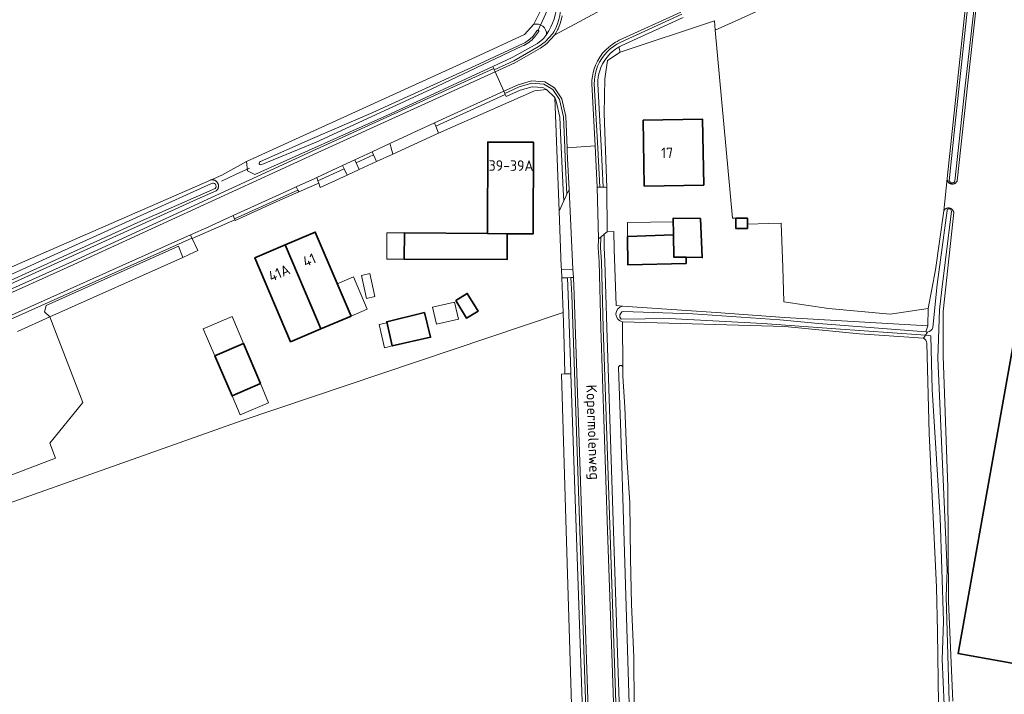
# Model space of a CAD drawing. Extents: x 199200 to 204075, y 460125 to 464703.
# Tile 153 of 174: x 202162 to 202330, y 463972 to 464087. Entities that reach past the tile are written whole.
import ezdxf
from ezdxf.enums import TextEntityAlignment as Align

# ---------------------------------------------------------------- set-up
doc = ezdxf.new("R2010")
doc.units = 0
for name, color, linetype, lineweight in [('B-WE-GR-GRAS-GV', 60, 'Continuous', 13), ('B-WE-KW-KUNSTWERK_DUIKER-G', 170, 'Continuous', 18), ('B-WE-OG-BEBOUWING-GV', 7, 'Continuous', 35), ('B-WE-OG-BEBOUWING-T18', 10, 'Continuous', 18), ('B-WE-OG-BEBOUWING_LUIFEL-GV', 7, 'Continuous', 18), ('B-WE-OG-BEBOUWING_OVERBOUWING-GV', 7, 'Continuous', 18), ('B-WE-OG-BEBOUWING_SCHUUR-GV', 7, 'Continuous', 35), ('B-WE-OG-TERREIN_CULTUURSCHEIDING-GV', 7, 'Continuous', 18), ('B-WE-OG-TERREIN_ERF-GV', 7, 'Continuous', 18), ('B-WE-OG-TOPOGRAFIE-T18', 10, 'Continuous', 18), ('B-WE-OG-WATER_GREPPEL-GV', 160, 'Continuous', 18), ('B-WE-OG-WATER_SLOOT-GV', 120, 'Continuous', 18), ('B-WE-OG-WEG-GV', 7, 'Continuous', 18), ('B-WE-VH-VERHARDING_ASFALT-GV', 252, 'Continuous', 18), ('B-WE-VH-VERHARDING_BETONSTRAATSTEEN-GV', 252, 'Continuous', 18), ('B-WE-VH-VERHARDING_GRASBETONSTEEN-GV', 70, 'Continuous', 18), ('B-WE-VH-VERHARDING_TEGEL-GV', 252, 'Continuous', 18)]:
    doc.layers.add(name, color=color, linetype=linetype, lineweight=lineweight)
doc.styles.add('NLCS-ISO-M1000-T18', font='NLCS-ISO.ttf', dxfattribs={"height": 1.8})

msp = doc.modelspace()

# ---------------------------------------------------------------- linework, layer by layer
at = {"layer": 'B-WE-GR-GRAS-GV', "flags": 128}
for points in [[(202156.676, 464043.269), (202194.693, 464059.857), (202196.664, 464060.717), (202200.846, 464063.013), (202239.956, 464080.836), (202248.365, 464084.725), (202249.942, 464086.458), (202251.666, 464089.912), (202251.661, 464091.371), (202251.562, 464094.847), (202250.44, 464127.21), (202247.273, 464205.346)], [(202148.23, 463852.958), (202243.007, 463833.367), (202260.964, 463831.475), (202260.685, 463839.996), (202258.494, 463906.977), (202258.272, 463909.699), (202258.181, 463910.808), (202255.455, 464000), (202254.639, 464026.719), (202255.254, 464026.742), (202255.126, 464031.829), (202254.919, 464037.234), (202254.286, 464037.021), (202199.925, 464018.736), (202143.438, 463998.688)], [(202144.91, 464003.467), (202168.264, 464012.358), (202167.292, 464014.911), (202172.913, 464021.88), (202167.288, 464036.463), (202161.777, 464033.99)], [(202316.48, 464032.83), (202305.547, 464033.583), (202292.798, 464034.863), (202265.078, 464035.641), (202265.133, 464027.852), (202265.144, 464026.347), (202265.473, 464021.051), (202265.838, 464012.492), (202266.336, 464004.695), (202266.451, 463995.195), (202266.587, 463987.433), (202267.001, 463978.313), (202267.092, 463970.244), (202267.366, 463961.3), (202267.662, 463955.019), (202267.919, 463947.114), (202268.358, 463938.131), (202268.645, 463929.721), (202268.834, 463922.064), (202269.259, 463913.005)], [(202319.065, 463970.33), (202318.846, 463982.686), (202318.698, 463990.301), (202317.473, 464016.565), (202317.072, 464031.967)]]:
    msp.add_lwpolyline(points, dxfattribs=at)
msp.add_lwpolyline([(202320.515, 464060.098), (202325.383, 464105.634), (202304.549, 464096.26), (202285.325, 464087.46), (202280.923, 464085.445), (202283.878, 464053.35), (202286.404, 464053.37), (202286.412, 464052.347), (202290.031, 464052.431), (202292.182, 464052.481), (202292.446, 464044.932), (202292.652, 464039.043), (202300.236, 464037.899), (202310.795, 464036.922), (202317.285, 464037.89), (202318.524, 464044.525), (202319.927, 464054.593)], close=True, dxfattribs=at)
at = {"layer": 'B-WE-GR-GRAS-GV'}
msp.add_lwpolyline([(202317.072, 464031.967, 0.2708247), (202316.48, 464032.83)], format="xyb", dxfattribs=at)
at = {"layer": 'B-WE-KW-KUNSTWERK_DUIKER-G', "flags": 128}
for points in [[(202250.615, 464085.364), (202251.682, 464087.679), (202252.749, 464089.994)], [(202196.595, 464059.644), (202198.976, 464060.777), (202201.36, 464061.912)]]:
    msp.add_lwpolyline(points, dxfattribs=at)
at = {"layer": 'B-WE-OG-BEBOUWING-GV', "flags": 128}
for points in [[(202278.942, 464058.976), (202278.763, 464070.228), (202268.612, 464070.067), (202268.79, 464058.815)], [(202241.994, 464050.752), (202245.388, 464050.686), (202249.799, 464050.665), (202249.874, 464066.308), (202242.069, 464066.345)], [(202275.926, 464046.663), (202278.697, 464046.608), (202278.385, 464053.278), (202273.755, 464053.346), (202273.792, 464050.509), (202273.842, 464046.704)], [(202213.562, 464034.437), (202218.72, 464036.633), (202212.613, 464050.981), (202207.453, 464048.785), (202212.967, 464035.834)], [(202241.994, 464050.752), (202227.825, 464050.82), (202227.803, 464046.354), (202245.366, 464046.269), (202245.388, 464050.686)], [(202275.926, 464046.663), (202273.842, 464046.704), (202273.792, 464050.509), (202265.94, 464050.238), (202265.971, 464045.395), (202275.947, 464045.586)], [(202213.562, 464034.437), (202212.967, 464035.834), (202207.453, 464048.785), (202202.293, 464046.588), (202206.631, 464036.394), (202208.403, 464032.24)], [(202236.61, 464039.298), (202238.462, 464036.274), (202240.426, 464037.476), (202238.575, 464040.501)], [(202231.279, 464037.255), (202224.811, 464035.641), (202225.766, 464031.515), (202232.305, 464033.001)], [(202200.37, 464031.928), (202195.466, 464029.837), (202198.408, 464022.97), (202203.252, 464025.082)], [(202354.387, 463973.246), (202363.76, 464025.627), (202331.745, 464031.356), (202322.373, 463978.974)]]:
    msp.add_lwpolyline(points, close=True, dxfattribs=at)
at = {"layer": 'B-WE-OG-BEBOUWING_LUIFEL-GV', "flags": 128}
for points in [[(202273.792, 464050.509), (202273.763, 464052.709), (202265.909, 464052.606), (202265.94, 464050.238)], [(202227.803, 464046.354), (202227.825, 464050.82), (202224.825, 464050.834), (202224.804, 464046.354)], [(202221.48, 464037.808), (202219.131, 464043.329), (202216.37, 464042.154), (202218.72, 464036.633)], [(202220.484, 464043.551), (202221.34, 464039.644), (202222.805, 464039.965), (202221.949, 464043.872)], [(202200.37, 464031.928), (202198.424, 464036.551), (202193.484, 464034.462), (202195.466, 464029.837)], [(202225.766, 464031.515), (202224.847, 464035.485), (202223.52, 464035.178), (202224.439, 464031.208)], [(202198.408, 464022.97), (202199.792, 464019.741), (202204.629, 464021.81), (202203.251, 464025.082)]]:
    msp.add_lwpolyline(points, close=True, dxfattribs=at)
at = {"layer": 'B-WE-OG-BEBOUWING_OVERBOUWING-GV', "flags": 128}
msp.add_lwpolyline([(202233.32, 464035.226), (202237.087, 464036.095), (202236.411, 464039.024), (202232.643, 464038.154)], close=True, dxfattribs=at)
at = {"layer": 'B-WE-OG-BEBOUWING_SCHUUR-GV', "flags": 128}
msp.add_lwpolyline([(202286.418, 464051.585), (202286.404, 464053.37), (202284.441, 464053.355), (202284.455, 464051.57)], close=True, dxfattribs=at)
at = {"layer": 'B-WE-OG-TERREIN_CULTUURSCHEIDING-GV', "flags": 128}
for points in [[(202253.87, 464090.227), (202253.183, 464089.314), (202252.177, 464089.356), (202251.666, 464089.912), (202249.942, 464086.458)], [(202275.441, 464087.619), (202264.97, 464082.838), (202264.626, 464082.657), (202264.444, 464082.561), (202264.688, 464081.718), (202280.773, 464087.075), (202280.923, 464085.445), (202285.325, 464087.46)], [(202112.525, 464019.554), (202171.134, 464045.966), (202212.791, 464065.102), (202243.079, 464078.888), (202242.916, 464079.253), (202225.464, 464071.191), (202202.259, 464060.809), (202201.029, 464061.444), (202200.846, 464063.013), (202196.664, 464060.717), (202194.693, 464059.857), (202194.724, 464059.866), (202194.788, 464059.88), (202194.853, 464059.891), (202194.918, 464059.898), (202194.984, 464059.9), (202195.049, 464059.899), (202195.115, 464059.894), (202195.18, 464059.884), (202195.244, 464059.871), (202195.307, 464059.854), (202195.369, 464059.833), (202195.43, 464059.808), (202195.489, 464059.78), (202195.547, 464059.748), (202195.602, 464059.713), (202195.655, 464059.674), (202195.706, 464059.632), (202195.754, 464059.588), (202195.799, 464059.54), (202195.841, 464059.49), (202195.88, 464059.437), (202195.916, 464059.382), (202195.948, 464059.325), (202195.977, 464059.266), (202196.002, 464059.205), (202196.023, 464059.143), (202196.041, 464059.08), (202196.055, 464059.016), (202196.064, 464058.951), (202196.07, 464058.885), (202196.072, 464058.82), (202196.07, 464058.754), (202196.064, 464058.689), (202196.053, 464058.624), (202196.039, 464058.56), (202196.021, 464058.497), (202195.999, 464058.435), (202195.974, 464058.374), (202195.945, 464058.315), (202195.912, 464058.259), (202195.876, 464058.204), (202195.837, 464058.151), (202195.794, 464058.101), (202195.749, 464058.054), (202195.7, 464058.009), (202192.428, 464056.599), (202139.127, 464032.4)], [(202265.059, 464038.305), (202264.015, 464038.405), (202263.679, 464048.053), (202263.575, 464051.043), (202262.457, 464051.011), (202261.934, 464050.588), (202261.95, 464049.791), (202261.925, 464048.323), (202262.067, 464045.934), (202262.373, 464034.664), (202264.294, 463977.35), (202266.726, 463906.921)], [(202161.777, 464033.99), (202167.288, 464036.463), (202166.388, 464037.341), (202166.652, 464038.422), (202189.245, 464048.581), (202189.988, 464046.651), (202191.949, 464047.531), (202192.573, 464047.811), (202191.581, 464049.86), (202191.541, 464049.942), (202125.887, 464020.525)], [(202267.534, 463927.664), (202265.288, 464000), (202264.772, 464016.645), (202264.383, 464027.815), (202264.386, 464027.854), (202264.392, 464027.892), (202264.403, 464027.929), (202264.417, 464027.965), (202264.435, 464028), (202264.456, 464028.032), (202264.48, 464028.062), (202264.508, 464028.09), (202264.538, 464028.114), (202264.57, 464028.135), (202264.605, 464028.153), (202264.641, 464028.167), (202264.678, 464028.177), (202264.716, 464028.184), (202264.755, 464028.186), (202264.794, 464028.184), (202264.832, 464028.179), (202264.87, 464028.169), (202264.906, 464028.156), (202264.941, 464028.139), (202264.974, 464028.119), (202265.004, 464028.095), (202265.032, 464028.068), (202265.057, 464028.039), (202265.079, 464028.007), (202265.098, 464027.973), (202265.113, 464027.937), (202265.124, 464027.9), (202265.133, 464027.852), (202265.078, 464035.641)]]:
    msp.add_lwpolyline(points, dxfattribs=at)
at = {"layer": 'B-WE-OG-TERREIN_CULTUURSCHEIDING-GV'}
for points in [[(202252.119, 464084.743, 0.1420111), (202253.87, 464090.227)], [(202249.942, 464086.458, -0.4830071), (202252.119, 464084.743)], [(202265.078, 464035.641, -0.8352009), (202265.059, 464038.305)]]:
    msp.add_lwpolyline(points, format="xyb", dxfattribs=at)
at = {"layer": 'B-WE-OG-TERREIN_CULTUURSCHEIDING-GV', "flags": 128}
for points in [[(202262.498, 464080.289), (202264.688, 464081.718), (202264.444, 464082.561), (202264.403, 464082.54), (202263.877, 464082.2), (202263.382, 464081.817), (202262.926, 464081.394), (202262.457, 464080.871), (202262.042, 464080.308), (202261.684, 464079.706), (202261.385, 464079.07), (202261.19, 464078.536), (202261.036, 464077.982), (202260.929, 464077.419), (202260.865, 464076.848), (202260.848, 464076.277), (202261.435, 464065.726), (202261.777, 464058.628), (202262.201, 464058.612), (202262.385, 464058.605), (202261.963, 464071.236), (202262.066, 464077.158)], [(202251.474, 464075.666), (202249.667, 464075.801), (202247.62, 464075.199), (202245.212, 464074.105), (202245.049, 464074.47), (202233.175, 464069.044), (202233.662, 464067.842), (202250.069, 464075.113), (202252.091, 464075.343)], [(202254.5, 464067.935), (202254.382, 464070.58), (202253.774, 464073.35), (202253.511, 464073.951), (202254.255, 464054.56), (202255.053, 464056.282), (202254.961, 464058.192)], [(202223.078, 464063.015), (202222.553, 464064.141), (202219.607, 464062.768), (202220.128, 464061.651)], [(202213.058, 464059.714), (202213.196, 464059.32), (202213.46, 464058.567), (202218.04, 464060.685), (202217.523, 464061.796)], [(202209.807, 464057.823), (202209.635, 464058.153), (202198.829, 464053.236), (202198.892, 464053.085), (202198.944, 464052.959), (202206.036, 464056.186)], [(202254.919, 464037.234), (202255.126, 464031.829), (202255.254, 464026.742), (202256.28, 464026.781), (202256.27, 464027.083), (202255.822, 464040.223), (202255.681, 464043.176), (202254.692, 464043.138)]]:
    msp.add_lwpolyline(points, close=True, dxfattribs=at)
at = {"layer": 'B-WE-OG-TERREIN_ERF-GV', "flags": 128}
for points in [[(202327.375, 464106.522), (202324.317, 464079.079), (202322.229, 464059.718), (202322.205, 464059.664), (202322.176, 464059.611), (202322.144, 464059.561), (202322.109, 464059.513), (202322.071, 464059.467), (202322.029, 464059.424), (202321.985, 464059.383), (202321.939, 464059.346), (202321.89, 464059.312), (202321.838, 464059.281), (202321.785, 464059.254), (202321.73, 464059.231), (202321.674, 464059.211), (202321.616, 464059.195), (202321.558, 464059.183), (202321.499, 464059.175), (202321.439, 464059.171), (202321.379, 464059.17), (202321.32, 464059.174), (202321.261, 464059.182), (202321.202, 464059.194), (202321.144, 464059.209), (202321.088, 464059.229), (202321.033, 464059.252), (202320.98, 464059.279), (202320.928, 464059.309), (202320.879, 464059.343), (202320.832, 464059.38), (202320.788, 464059.42), (202320.746, 464059.463), (202320.707, 464059.508), (202320.672, 464059.556), (202320.64, 464059.606), (202320.611, 464059.659), (202320.586, 464059.713), (202320.564, 464059.769), (202320.547, 464059.826), (202320.533, 464059.884), (202320.523, 464059.943), (202320.517, 464060.002), (202320.515, 464060.062), (202320.515, 464060.098), (202319.927, 464054.593), (202319.945, 464054.625), (202319.977, 464054.677), (202320.013, 464054.726), (202320.051, 464054.773), (202320.093, 464054.817), (202320.138, 464054.858), (202320.185, 464054.897), (202320.234, 464054.932), (202320.286, 464054.963), (202320.34, 464054.992), (202320.395, 464055.016), (202320.452, 464055.037), (202320.51, 464055.054), (202320.569, 464055.068), (202320.629, 464055.077), (202320.69, 464055.082), (202320.75, 464055.084), (202320.811, 464055.081), (202320.871, 464055.075), (202320.931, 464055.064), (202320.99, 464055.05), (202321.048, 464055.031), (202321.105, 464055.009), (202321.159, 464054.984), (202321.213, 464054.954), (202321.264, 464054.921), (202321.313, 464054.885), (202321.359, 464054.846), (202321.403, 464054.804), (202321.443, 464054.759), (202321.481, 464054.712), (202321.516, 464054.662), (202321.547, 464054.61), (202321.574, 464054.556), (202321.598, 464054.5), (202321.619, 464054.443), (202321.635, 464054.384), (202321.648, 464054.325), (202319.816, 464037.395), (202319.852, 464029.832), (202320.657, 464007.372), (202320.749, 463987.879), (202321.485, 463970.872)], [(202143.438, 463998.688), (202199.925, 464018.736), (202254.286, 464037.021), (202254.919, 464037.234), (202254.692, 464043.138), (202254.637, 464044.58), (202254.617, 464045.103), (202254.255, 464054.56), (202253.511, 464073.951), (202252.091, 464075.343), (202250.069, 464075.113), (202233.662, 464067.842), (202225.829, 464064.297), (202225.831, 464064.288), (202223.078, 464063.015), (202220.128, 464061.651), (202218.04, 464060.685), (202213.46, 464058.567), (202213.196, 464059.32), (202209.807, 464057.823), (202206.036, 464056.186), (202198.944, 464052.959), (202198.892, 464053.085), (202191.581, 464049.86), (202192.573, 464047.811), (202191.949, 464047.531), (202189.988, 464046.651), (202167.288, 464036.463), (202172.913, 464021.88), (202167.292, 464014.911), (202168.264, 464012.358), (202144.91, 464003.467)]]:
    msp.add_lwpolyline(points, dxfattribs=at)
for points in [[(202264.688, 464081.718), (202262.498, 464080.289), (202262.066, 464077.158), (202261.963, 464071.236), (202262.385, 464058.605), (202262.457, 464051.011), (202263.575, 464051.043), (202263.679, 464048.053), (202264.015, 464038.405), (202265.059, 464038.305), (202281.08, 464037.224), (202292.745, 464036.377), (202317.235, 464034.98), (202317.285, 464037.89), (202310.795, 464036.922), (202300.236, 464037.899), (202292.652, 464039.043), (202292.446, 464044.932), (202292.182, 464052.481), (202290.031, 464052.431), (202286.412, 464052.347), (202286.404, 464053.37), (202283.878, 464053.35), (202280.923, 464085.445), (202280.773, 464087.075)], [(202278.942, 464058.976), (202268.79, 464058.815), (202268.612, 464070.067), (202278.763, 464070.228)], [(202249.799, 464050.665), (202245.388, 464050.686), (202245.366, 464046.269), (202227.803, 464046.354), (202227.825, 464050.82), (202241.994, 464050.752), (202242.069, 464066.345), (202249.874, 464066.308)], [(202275.926, 464046.663), (202275.947, 464045.586), (202265.971, 464045.395), (202265.94, 464050.238), (202273.792, 464050.509), (202273.755, 464053.346), (202278.385, 464053.278), (202278.697, 464046.608)], [(202206.631, 464036.394), (202202.293, 464046.588), (202207.453, 464048.785), (202212.613, 464050.981), (202218.72, 464036.633), (202213.562, 464034.437), (202208.403, 464032.24)], [(202236.61, 464039.298), (202238.575, 464040.501), (202240.426, 464037.476), (202238.462, 464036.274)], [(202231.279, 464037.255), (202232.305, 464033.001), (202225.766, 464031.515), (202224.811, 464035.641)], [(202195.466, 464029.837), (202200.37, 464031.928), (202203.252, 464025.082), (202198.408, 464022.97)], [(202363.76, 464025.627), (202354.387, 463973.246), (202322.373, 463978.974), (202331.745, 464031.356)]]:
    msp.add_lwpolyline(points, close=True, dxfattribs=at)
at = {"layer": 'B-WE-OG-WATER_GREPPEL-GV', "flags": 128}
for points in [[(202189.988, 464046.651), (202189.245, 464048.581), (202166.652, 464038.422), (202166.388, 464037.341), (202167.288, 464036.463)], [(202255.254, 464026.742), (202254.639, 464026.719), (202255.455, 464000), (202258.181, 463910.808), (202258.272, 463909.699), (202260.048, 463909.752), (202258.58, 463959.281), (202256.28, 464026.781)]]:
    msp.add_lwpolyline(points, close=True, dxfattribs=at)
msp.add_lwpolyline([(202267.092, 463970.244), (202267.001, 463978.313), (202266.587, 463987.433), (202266.451, 463995.195), (202266.336, 464004.695), (202265.838, 464012.492), (202265.473, 464021.051), (202265.144, 464026.347), (202265.133, 464027.852), (202265.124, 464027.9), (202265.113, 464027.937), (202265.098, 464027.973), (202265.079, 464028.007), (202265.057, 464028.039), (202265.032, 464028.068), (202265.004, 464028.095), (202264.974, 464028.119), (202264.941, 464028.139), (202264.906, 464028.156), (202264.87, 464028.169), (202264.832, 464028.179), (202264.794, 464028.184), (202264.755, 464028.186), (202264.716, 464028.184), (202264.678, 464028.177), (202264.641, 464028.167), (202264.605, 464028.153), (202264.57, 464028.135), (202264.538, 464028.114), (202264.508, 464028.09), (202264.48, 464028.062), (202264.456, 464028.032), (202264.435, 464028), (202264.417, 464027.965), (202264.403, 464027.929), (202264.392, 464027.892), (202264.386, 464027.854), (202264.383, 464027.815), (202264.772, 464016.645), (202265.288, 464000), (202267.534, 463927.664)], dxfattribs=at)
at = {"layer": 'B-WE-OG-WATER_SLOOT-GV', "flags": 128}
for points in [[(202320.515, 464060.098), (202320.515, 464060.062), (202320.517, 464060.002), (202320.523, 464059.943), (202320.533, 464059.884), (202320.547, 464059.826), (202320.564, 464059.769), (202320.586, 464059.713), (202320.611, 464059.659), (202320.64, 464059.606), (202320.672, 464059.556), (202320.707, 464059.508), (202320.746, 464059.463), (202320.788, 464059.42), (202320.832, 464059.38), (202320.879, 464059.343), (202320.928, 464059.309), (202320.98, 464059.279), (202321.033, 464059.252), (202321.088, 464059.229), (202321.144, 464059.209), (202321.202, 464059.194), (202321.261, 464059.182), (202321.32, 464059.174), (202321.379, 464059.17), (202321.439, 464059.171), (202321.499, 464059.175), (202321.558, 464059.183), (202321.616, 464059.195), (202321.674, 464059.211), (202321.73, 464059.231), (202321.785, 464059.254), (202321.838, 464059.281), (202321.89, 464059.312), (202321.939, 464059.346), (202321.985, 464059.383), (202322.029, 464059.424), (202322.071, 464059.467), (202322.109, 464059.513), (202322.144, 464059.561), (202322.176, 464059.611), (202322.205, 464059.664), (202322.229, 464059.718), (202324.317, 464079.079), (202327.375, 464106.522)], [(202320.883, 464059.744), (202321.856, 464068.982), (202323.826, 464087.595), (202325.836, 464103.9), (202326.006, 464105.912), (202325.383, 464105.634), (202320.515, 464060.098)], [(202326.006, 464105.912), (202325.836, 464103.9), (202323.826, 464087.595), (202321.856, 464068.982), (202320.883, 464059.744)], [(202326.831, 464104.512), (202326.381, 464100.274), (202323.527, 464075.423), (202321.86, 464059.664)], [(202321.86, 464059.664), (202323.527, 464075.423), (202326.381, 464100.274), (202326.831, 464104.512)], [(202249.942, 464086.458), (202248.365, 464084.725), (202239.956, 464080.836), (202200.846, 464063.013), (202201.029, 464061.444), (202202.259, 464060.809), (202225.464, 464071.191), (202242.916, 464079.253), (202246.227, 464080.761), (202250.539, 464083.205), (202251.491, 464083.901)], [(202249.824, 464084.447), (202250.424, 464085.353)], [(202250.424, 464085.353), (202249.824, 464084.447)], [(202250.714, 464085.159), (202250.046, 464084.254)], [(202250.046, 464084.254), (202250.714, 464085.159)], [(202248.135, 464083.182), (202239.901, 464079.366), (202222.463, 464071.419), (202211.764, 464066.791), (202203.229, 464063.008)], [(202247.91, 464082.714), (202232.401, 464075.361), (202212.748, 464066.354), (202203.476, 464062.524)], [(202203.476, 464062.524), (202212.748, 464066.354), (202232.401, 464075.361), (202247.91, 464082.714)], [(202239.901, 464079.366), (202248.135, 464083.182)], [(202203.229, 464063.008), (202211.764, 464066.791), (202222.463, 464071.419), (202239.901, 464079.366)], [(202030.953, 463986.66), (202052.11, 463996.076), (202065.143, 464002.059), (202097.83, 464015.76), (202133.017, 464031.109), (202167.406, 464046.806), (202194.891, 464059.246)], [(202194.891, 464059.246), (202167.406, 464046.806), (202133.017, 464031.109), (202097.83, 464015.76), (202065.143, 464002.059), (202052.11, 463996.076)], [(202139.127, 464032.4), (202192.428, 464056.599), (202195.7, 464058.009), (202195.749, 464058.054), (202195.794, 464058.101), (202195.837, 464058.151), (202195.876, 464058.204), (202195.912, 464058.259), (202195.945, 464058.315), (202195.974, 464058.374), (202195.999, 464058.435), (202196.021, 464058.497), (202196.039, 464058.56), (202196.053, 464058.624), (202196.064, 464058.689), (202196.07, 464058.754), (202196.072, 464058.82), (202196.07, 464058.885), (202196.064, 464058.951), (202196.055, 464059.016), (202196.041, 464059.08), (202196.023, 464059.143), (202196.002, 464059.205), (202195.977, 464059.266), (202195.948, 464059.325), (202195.916, 464059.382), (202195.88, 464059.437), (202195.841, 464059.49), (202195.799, 464059.54), (202195.754, 464059.588), (202195.706, 464059.632), (202195.655, 464059.674), (202195.602, 464059.713), (202195.547, 464059.748), (202195.489, 464059.78), (202195.43, 464059.808), (202195.369, 464059.833), (202195.307, 464059.854), (202195.244, 464059.871), (202195.18, 464059.884), (202195.115, 464059.894), (202195.049, 464059.899), (202194.984, 464059.9), (202194.918, 464059.898), (202194.853, 464059.891), (202194.788, 464059.88), (202194.724, 464059.866), (202194.693, 464059.857), (202156.676, 464043.269)], [(202195.522, 464058.439), (202182.285, 464052.618), (202153.498, 464039.524), (202124.157, 464026.17), (202093.546, 464012.884), (202063.509, 463999.611), (202031.628, 463985.311)], [(202031.628, 463985.311), (202063.509, 463999.611), (202093.546, 464012.884), (202124.157, 464026.17), (202153.498, 464039.524), (202182.285, 464052.618), (202195.522, 464058.439)], [(202321.485, 463970.872), (202320.749, 463987.879), (202320.657, 464007.372), (202319.852, 464029.832), (202319.816, 464037.395), (202321.648, 464054.325), (202321.635, 464054.384), (202321.619, 464054.443), (202321.598, 464054.5), (202321.574, 464054.556), (202321.547, 464054.61), (202321.516, 464054.662), (202321.481, 464054.712), (202321.443, 464054.759), (202321.403, 464054.804), (202321.359, 464054.846), (202321.313, 464054.885), (202321.264, 464054.921), (202321.213, 464054.954), (202321.159, 464054.984), (202321.105, 464055.009), (202321.048, 464055.031), (202320.99, 464055.05), (202320.931, 464055.064), (202320.871, 464055.075), (202320.811, 464055.081), (202320.75, 464055.084), (202320.69, 464055.082), (202320.629, 464055.077), (202320.569, 464055.068), (202320.51, 464055.054), (202320.452, 464055.037), (202320.395, 464055.016), (202320.34, 464054.992), (202320.286, 464054.963), (202320.234, 464054.932), (202320.185, 464054.897), (202320.138, 464054.858), (202320.093, 464054.817), (202320.051, 464054.773), (202320.013, 464054.726), (202319.977, 464054.677), (202319.945, 464054.625), (202319.927, 464054.593), (202318.524, 464044.525), (202317.285, 464037.89), (202317.235, 464034.98), (202316.888, 464033.91), (202317.154, 464033.889)], [(202318.09, 464034.658), (202318.789, 464041.991), (202320.509, 464054.682)], [(202320.509, 464054.682), (202318.789, 464041.991), (202318.09, 464034.658)], [(202321.242, 464054.517), (202319.622, 464041.142), (202319.193, 464037.696), (202318.953, 464029.417), (202320.518, 463993.221), (202320.327, 463988.719), (202320.857, 463970.784)], [(202320.857, 463970.784), (202320.327, 463988.719), (202320.518, 463993.221), (202318.953, 464029.417), (202319.193, 464037.696), (202319.622, 464041.142), (202321.242, 464054.517)], [(202265.167, 464037.404), (202277.1, 464037.023), (202291.955, 464035.965), (202298.524, 464035.36), (202316.888, 464033.91), (202317.235, 464034.98), (202292.745, 464036.377), (202281.08, 464037.224), (202265.059, 464038.305)], [(202317.154, 464033.889), (202316.888, 464033.91), (202298.524, 464035.36), (202291.955, 464035.965), (202277.1, 464037.023), (202265.167, 464037.404)], [(202265.078, 464035.641), (202292.798, 464034.863), (202305.547, 464033.583), (202316.48, 464032.83), (202316.82, 464033.363), (202316.021, 464033.44), (202301.516, 464034.442), (202289.023, 464035.372), (202273.066, 464036.232), (202264.837, 464036.092)], [(202264.837, 464036.092), (202273.066, 464036.232), (202289.023, 464035.372), (202301.516, 464034.442), (202316.021, 464033.44), (202316.82, 464033.363), (202317.154, 464033.889)], [(202316.82, 464033.363), (202316.48, 464032.83)], [(202317.154, 464033.889), (202316.82, 464033.363), (202317.755, 464033.274), (202317.974, 464024.033), (202319.347, 464002.227), (202319.891, 463984.424), (202319.671, 463977.976), (202320.009, 463970.233)], [(202320.009, 463970.233), (202319.671, 463977.976), (202319.891, 463984.424), (202319.347, 464002.227), (202317.974, 464024.033), (202317.755, 464033.274), (202316.82, 464033.363)], [(202317.072, 464031.967), (202317.473, 464016.565), (202318.698, 463990.301), (202318.846, 463982.686), (202319.065, 463970.33)]]:
    msp.add_lwpolyline(points, dxfattribs=at)
at = {"layer": 'B-WE-OG-WATER_SLOOT-GV'}
for points in [[(202252.119, 464084.743, 0.4830071), (202249.942, 464086.458)], [(202248.135, 464083.182, 0.0884267), (202249.824, 464084.447)], [(202249.824, 464084.447, -0.0884267), (202248.135, 464083.182)], [(202250.424, 464085.353, -1.2941183), (202250.714, 464085.159)], [(202250.714, 464085.159, 1.2941183), (202250.424, 464085.353)], [(202251.491, 464083.901, 0.0258957), (202252.119, 464084.743)], [(202250.046, 464084.254, -0.1222885), (202247.91, 464082.714)], [(202247.91, 464082.714, 0.1222885), (202250.046, 464084.254)], [(202203.476, 464062.524, -1.265923), (202203.229, 464063.008)], [(202203.229, 464063.008, 1.265923), (202203.476, 464062.524)], [(202194.891, 464059.246, -0.8929781), (202195.522, 464058.439)], [(202195.522, 464058.439, 0.8929781), (202194.891, 464059.246)], [(202321.86, 464059.664, -0.689687), (202320.883, 464059.744)], [(202320.883, 464059.744, 0.689687), (202321.86, 464059.664)], [(202320.509, 464054.682, -0.8663204), (202321.242, 464054.517)], [(202321.242, 464054.517, 0.8663204), (202320.509, 464054.682)], [(202265.059, 464038.305, 0.8352009), (202265.078, 464035.641)], [(202264.837, 464036.092, -0.5518106), (202265.167, 464037.404)], [(202265.167, 464037.404, 0.5518106), (202264.837, 464036.092)], [(202317.154, 464033.889, 0.2809432), (202318.09, 464034.658)], [(202318.09, 464034.658, -0.2809432), (202317.154, 464033.889)], [(202316.48, 464032.83, -0.2708247), (202317.072, 464031.967)]]:
    msp.add_lwpolyline(points, format="xyb", dxfattribs=at)
at = {"layer": 'B-WE-OG-WEG-GV', "flags": 128}
for points in [[(202243.079, 464078.888), (202243.16, 464078.705), (202246.5, 464080.226), (202250.865, 464082.701), (202251.894, 464083.453), (202253.191, 464084.882), (202253.372, 464085.165), (202253.628, 464085.679), (202253.699, 464085.819), (202253.983, 464086.539), (202254.209, 464087.26), (202254.368, 464087.951), (202254.368, 464088.027), (202254.462, 464088.723), (202254.493, 464089.502), (202254.446, 464091.112), (202254.086, 464101.65), (202253.22, 464101.627), (202253.87, 464090.227)], [(202275.201, 464088.169), (202264.705, 464083.377), (202264.347, 464083.188), (202264.1, 464083.058), (202263.53, 464082.69), (202262.994, 464082.276), (202262.497, 464081.815), (202261.991, 464081.25), (202261.542, 464080.64), (202261.154, 464079.988), (202260.831, 464079.301), (202260.618, 464078.719), (202260.452, 464078.119), (202260.335, 464077.508), (202260.266, 464076.89), (202260.247, 464076.269), (202260.857, 464065.3), (202261.227, 464058.649), (202261.375, 464058.644), (202261.777, 464058.628), (202261.435, 464065.726), (202260.848, 464076.277), (202260.865, 464076.848), (202260.929, 464077.419), (202261.036, 464077.982), (202261.19, 464078.536), (202261.385, 464079.07), (202261.684, 464079.706), (202262.042, 464080.308), (202262.457, 464080.871), (202262.926, 464081.394), (202263.382, 464081.817), (202263.877, 464082.2), (202264.403, 464082.54), (202264.444, 464082.561), (202264.626, 464082.657), (202264.97, 464082.838), (202275.441, 464087.619)], [(202251.491, 464083.901), (202250.539, 464083.205), (202246.227, 464080.761), (202242.916, 464079.253), (202243.079, 464078.888)], [(202266.726, 463906.921), (202264.294, 463977.35), (202262.373, 464034.664), (202262.067, 464045.934), (202261.925, 464048.323), (202261.95, 464049.791), (202261.934, 464050.588), (202261.805, 464050.483), (202261.541, 464050.269), (202261.356, 464050.119), (202261.324, 464048.31), (202261.468, 464045.908), (202261.773, 464034.646), (202263.695, 463977.33), (202266.127, 463906.9)], [(202259.18, 463959.3), (202256.87, 464027.104), (202256.422, 464040.247), (202256.28, 464043.199), (202255.681, 464043.176), (202255.822, 464040.223), (202256.27, 464027.083), (202256.28, 464026.781), (202258.58, 463959.281)]]:
    msp.add_lwpolyline(points, dxfattribs=at)
at = {"layer": 'B-WE-OG-WEG-GV'}
for points in [[(202253.87, 464090.227, -0.1420111), (202252.119, 464084.743)], [(202252.119, 464084.743, -0.0258957), (202251.491, 464083.901)]]:
    msp.add_lwpolyline(points, format="xyb", dxfattribs=at)
at = {"layer": 'B-WE-OG-WEG-GV', "flags": 128}
for points in [[(202070.345, 464000), (202112.771, 464019.007), (202171.382, 464045.42), (202213.04, 464064.556), (202243.323, 464078.34), (202243.16, 464078.705), (202243.079, 464078.888), (202212.791, 464065.102), (202171.134, 464045.966), (202112.525, 464019.554), (202030.519, 463982.815), (202031.339, 463982.525)], [(202252.091, 464075.343), (202253.511, 464073.951), (202253.774, 464073.35), (202254.382, 464070.58), (202254.5, 464067.935), (202254.961, 464058.192), (202255.053, 464056.282), (202255.414, 464057.062), (202255.597, 464057.456), (202255.309, 464063.525), (202255.214, 464065.395), (202254.979, 464070.659), (202254.335, 464073.591), (202253.168, 464075.312), (202252.322, 464075.842), (202251.667, 464076.253), (202249.603, 464076.408), (202247.41, 464075.762), (202244.968, 464074.653), (202245.049, 464074.47), (202245.212, 464074.105), (202247.62, 464075.199), (202249.667, 464075.801), (202251.474, 464075.666)], [(202244.805, 464075.018), (202232.949, 464069.6), (202233.011, 464069.447), (202233.175, 464069.044), (202245.049, 464074.47), (202244.968, 464074.653)], [(202222.3, 464064.685), (202219.354, 464063.311), (202219.607, 464062.768), (202222.553, 464064.141)], [(202213.058, 464059.714), (202217.523, 464061.796), (202217.269, 464062.339), (202212.858, 464060.283), (202212.859, 464060.279)], [(202209.357, 464058.687), (202207.734, 464057.948), (202198.599, 464053.791), (202198.829, 464053.236), (202209.635, 464058.153)], [(201950.992, 463941.575), (201950.996, 463941.576), (202125.887, 464020.525), (202191.541, 464049.942), (202191.279, 464050.482), (202189.137, 464049.522), (202125.641, 464021.072), (202078.961, 464000), (202000, 463964.355), (201950.749, 463942.123), (201899.046, 463919.188), (201898.321, 463918.857), (201897.485, 463918.475), (201897.661, 463917.896), (201899.292, 463918.641)]]:
    msp.add_lwpolyline(points, close=True, dxfattribs=at)
at = {"layer": 'B-WE-VH-VERHARDING_ASFALT-GV', "flags": 128}
for points in [[(202262.122, 464089.293), (202257.696, 464086.899), (202253.504, 464084.631), (202252.163, 464083.154), (202251.082, 464082.364), (202246.682, 464079.869), (202243.323, 464078.34), (202244.805, 464075.018), (202247.27, 464076.138), (202249.56, 464076.812), (202251.796, 464076.645), (202252.535, 464076.181), (202253.452, 464075.606), (202254.709, 464073.752), (202255.377, 464070.711), (202255.616, 464065.368), (202260.436, 464065.674), (202259.847, 464076.264), (202259.867, 464076.918), (202259.939, 464077.568), (202260.062, 464078.21), (202260.237, 464078.841), (202260.461, 464079.455), (202260.8, 464080.176), (202261.208, 464080.861), (202261.68, 464081.503), (202262.212, 464082.096), (202262.735, 464082.581), (202263.299, 464083.017), (202263.898, 464083.404), (202264.161, 464083.542), (202264.529, 464083.736), (202275.041, 464088.535)], [(202254.764, 464087.92), (202254.597, 464087.15), (202254.365, 464086.397), (202254.069, 464085.666), (202253.982, 464085.495), (202253.711, 464084.964), (202253.504, 464084.631), (202257.696, 464086.899), (202262.122, 464089.293)], [(202125.641, 464021.072), (202189.137, 464049.522), (202191.279, 464050.482), (202194.404, 464051.882), (202194.772, 464052.05), (202198.599, 464053.791), (202207.734, 464057.948), (202209.357, 464058.687), (202212.541, 464060.135), (202212.858, 464060.283), (202217.269, 464062.339), (202219.354, 464063.311), (202222.3, 464064.685), (202225.338, 464066.101), (202232.949, 464069.6), (202244.805, 464075.018), (202243.323, 464078.34), (202213.04, 464064.556), (202171.382, 464045.42), (202112.771, 464019.007)], [(202265.727, 463906.886), (202263.295, 463977.316), (202262.534, 464000), (202261.373, 464034.634), (202261.068, 464045.891), (202260.924, 464048.302), (202260.95, 464049.79), (202260.774, 464058.667), (202260.436, 464065.674), (202255.616, 464065.368), (202255.647, 464064.764), (202255.709, 464063.545), (202255.96, 464058.24), (202256.611, 464044.656), (202256.68, 464043.214), (202256.821, 464040.284), (202256.822, 464040.264), (202258.193, 464000), (202259.58, 463959.313)]]:
    msp.add_lwpolyline(points, dxfattribs=at)
for points in [[(202225.373, 464065.972), (202225.338, 464066.101), (202222.3, 464064.685), (202222.553, 464064.141), (202223.078, 464063.015), (202225.831, 464064.288), (202225.829, 464064.297), (202225.498, 464065.514)], [(202218.04, 464060.685), (202220.128, 464061.651), (202219.607, 464062.768), (202219.354, 464063.311), (202217.269, 464062.339), (202217.523, 464061.796)]]:
    msp.add_lwpolyline(points, close=True, dxfattribs=at)
at = {"layer": 'B-WE-VH-VERHARDING_BETONSTRAATSTEEN-GV', "flags": 128}
for points in [[(202225.498, 464065.514), (202225.829, 464064.297), (202233.662, 464067.842), (202233.175, 464069.044), (202233.011, 464069.447), (202232.949, 464069.6), (202225.338, 464066.101), (202225.373, 464065.972)], [(202213.058, 464059.714), (202212.859, 464060.279), (202212.858, 464060.283), (202212.541, 464060.135), (202209.357, 464058.687), (202209.635, 464058.153), (202209.807, 464057.823), (202213.196, 464059.32)], [(202255.414, 464057.062), (202255.053, 464056.282), (202254.255, 464054.56), (202254.617, 464045.103), (202254.637, 464044.58), (202256.611, 464044.656), (202255.96, 464058.24), (202255.597, 464057.456)], [(202261.541, 464050.269), (202261.805, 464050.483), (202261.934, 464050.588), (202262.457, 464051.011), (202262.385, 464058.605), (202262.201, 464058.612), (202261.777, 464058.628), (202261.375, 464058.644), (202261.227, 464058.649), (202260.774, 464058.667), (202260.95, 464049.79), (202261.356, 464050.119)], [(202191.541, 464049.942), (202191.581, 464049.86), (202198.892, 464053.085), (202198.829, 464053.236), (202198.599, 464053.791), (202194.772, 464052.05), (202194.404, 464051.882), (202191.279, 464050.482)]]:
    msp.add_lwpolyline(points, close=True, dxfattribs=at)
at = {"layer": 'B-WE-VH-VERHARDING_GRASBETONSTEEN-GV', "flags": 128}
for points in [[(202254.209, 464087.26), (202253.983, 464086.539), (202253.699, 464085.819), (202253.628, 464085.679), (202253.372, 464085.165), (202253.191, 464084.882), (202251.894, 464083.453), (202250.865, 464082.701), (202246.5, 464080.226), (202243.16, 464078.705), (202243.323, 464078.34), (202246.682, 464079.869), (202251.082, 464082.364), (202252.163, 464083.154), (202253.504, 464084.631), (202253.711, 464084.964), (202253.982, 464085.495), (202254.069, 464085.666), (202254.365, 464086.397), (202254.597, 464087.15), (202254.764, 464087.92)], [(202275.041, 464088.535), (202264.529, 464083.736), (202264.161, 464083.542), (202263.898, 464083.404), (202263.299, 464083.017), (202262.735, 464082.581), (202262.212, 464082.096), (202261.68, 464081.503), (202261.208, 464080.861), (202260.8, 464080.176), (202260.461, 464079.455), (202260.237, 464078.841), (202260.062, 464078.21), (202259.939, 464077.568), (202259.867, 464076.918), (202259.847, 464076.264), (202260.436, 464065.674), (202260.774, 464058.667), (202261.227, 464058.649), (202260.857, 464065.3), (202260.247, 464076.269), (202260.266, 464076.89), (202260.335, 464077.508), (202260.452, 464078.119), (202260.618, 464078.719), (202260.831, 464079.301), (202261.154, 464079.988), (202261.542, 464080.64), (202261.991, 464081.25), (202262.497, 464081.815), (202262.994, 464082.276), (202263.53, 464082.69), (202264.1, 464083.058), (202264.347, 464083.188), (202264.705, 464083.377), (202275.201, 464088.169)], [(202266.127, 463906.9), (202263.695, 463977.33), (202261.773, 464034.646), (202261.468, 464045.908), (202261.324, 464048.31), (202261.356, 464050.119), (202260.95, 464049.79), (202260.924, 464048.302), (202261.068, 464045.891), (202261.373, 464034.634), (202262.534, 464000), (202263.295, 463977.316), (202265.727, 463906.886)], [(202266.219, 463769.343), (202265.379, 463790.681), (202264.261, 463821.122), (202263.919, 463831.163), (202263.268, 463850.26), (202262.247, 463880.221), (202261.106, 463907.81), (202259.58, 463959.313), (202258.193, 464000), (202256.822, 464040.264), (202256.821, 464040.284), (202256.68, 464043.214), (202256.28, 464043.199), (202256.422, 464040.247), (202256.87, 464027.104), (202259.18, 463959.3), (202260.651, 463909.666), (202260.706, 463907.809), (202260.706, 463907.803), (202261.847, 463880.206), (202263.861, 463821.105), (202264.979, 463790.663), (202264.979, 463790.661), (202265.819, 463769.33)]]:
    msp.add_lwpolyline(points, dxfattribs=at)
msp.add_lwpolyline([(202255.309, 464063.525), (202255.597, 464057.456), (202255.96, 464058.24), (202255.709, 464063.545), (202255.647, 464064.764), (202255.616, 464065.368), (202255.377, 464070.711), (202254.709, 464073.752), (202253.452, 464075.606), (202252.535, 464076.181), (202251.796, 464076.645), (202249.56, 464076.812), (202247.27, 464076.138), (202244.805, 464075.018), (202244.968, 464074.653), (202247.41, 464075.762), (202249.603, 464076.408), (202251.667, 464076.253), (202252.322, 464075.842), (202253.168, 464075.312), (202254.335, 464073.591), (202254.979, 464070.659), (202255.214, 464065.395)], close=True, dxfattribs=at)
at = {"layer": 'B-WE-VH-VERHARDING_TEGEL-GV', "flags": 128}
msp.add_lwpolyline([(202254.637, 464044.58), (202254.692, 464043.138), (202255.681, 464043.176), (202256.28, 464043.199), (202256.68, 464043.214), (202256.611, 464044.656)], close=True, dxfattribs=at)

# ---------------------------------------------------------------- texts
at = {"layer": 'B-WE-OG-BEBOUWING-T18', "style": 'NLCS-ISO-M1000-T18'}
for s, rotation, p in [('17', 0.9, (202272.7, 464064.503)), ('39-39A', 359.7, (202246.045, 464062.326)), ('41', 23.1, (202211.586, 464046.197)), ('41A', 23.1, (202206.44, 464044.006))]:
    msp.add_text(s, height=1.8, rotation=rotation, dxfattribs=at).set_placement(p, align=Align.MIDDLE)
at = {"layer": 'B-WE-OG-TOPOGRAFIE-T18', "style": 'NLCS-ISO-M1000-T18'}
msp.add_text('Kopermolenweg', height=1.8, rotation=272.1, dxfattribs=at).set_placement((202259.797, 464016.771), align=Align.MIDDLE)

doc.saveas('drawing.dxf')
